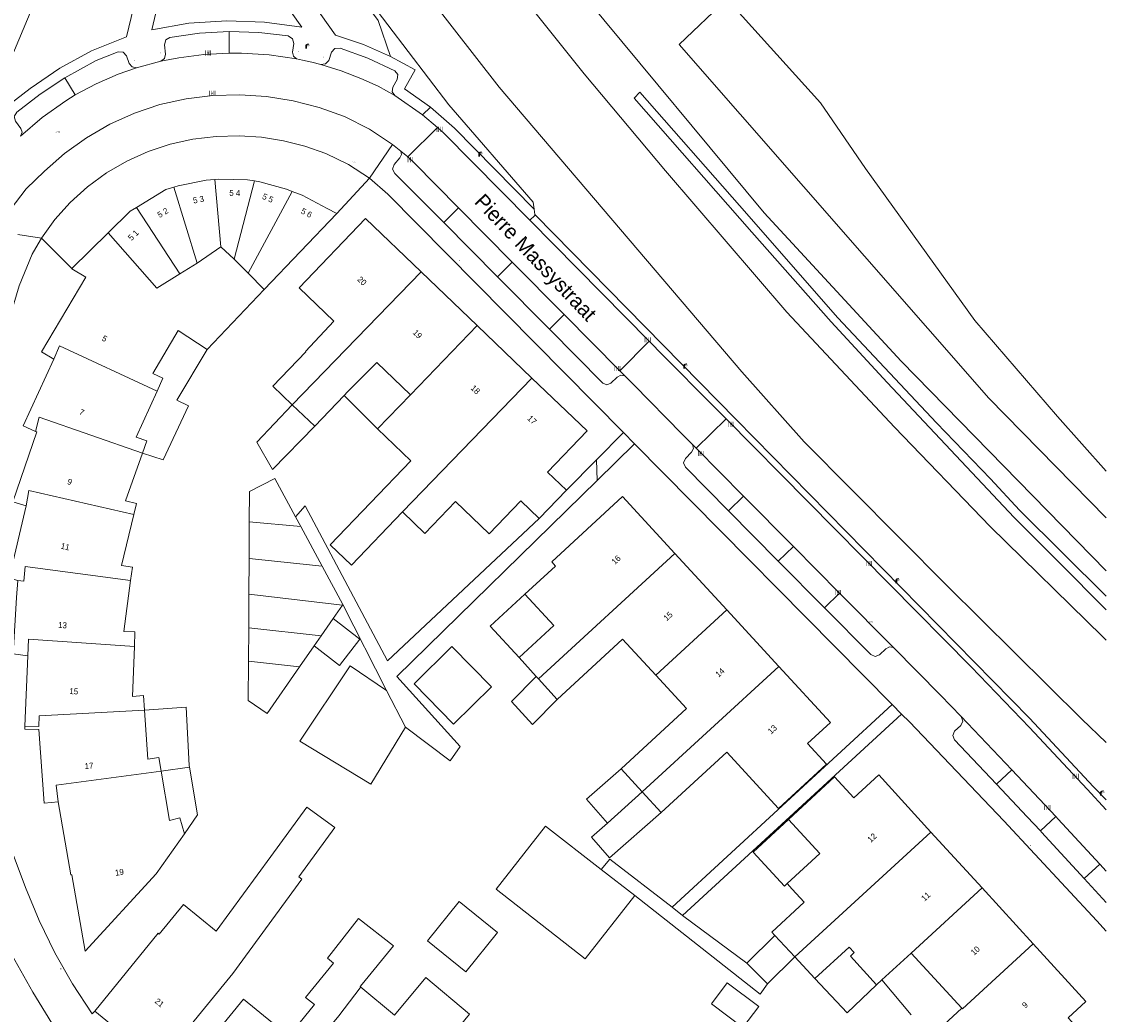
# Model space of a CAD drawing. Header units: metres. Extents: x 197457 to 198138, y 353986 to 354984.
# Tile 203 of 217: x 198046 to 198138, y 354635 to 354718. Entities that reach past the tile are written whole.
import ezdxf
from ezdxf.enums import TextEntityAlignment as Align

# ---------------------------------------------------------------- set-up
doc = ezdxf.new("R2010")
doc.units = ezdxf.units.M
doc.header["$MEASUREMENT"] = 0
for name, color, linetype, lineweight, true_color in [('afsluitpaal', 7, 'Continuous', 0, 0xde7233), ('benzine-   olieput', 7, 'Continuous', 0, 0x104b6e), ('elektrakast', 7, 'Continuous', 0, 0x104b6e), ('kolk', 7, 'Continuous', 0, 0x104b6e), ('lichtmast', 7, 'Continuous', 0, 0x104b6e)]:
    doc.layers.add(name, color=color, linetype=linetype, lineweight=lineweight, true_color=true_color)
for name, color, linetype, lineweight in [('bijgebouw', 1, 'Continuous', 13), ('dakrand bijgebouw', 1, 'Continuous', 13), ('grens individueel parkeervak', 7, 'Continuous', 0), ('Grens maaiveld', 253, 'Continuous', 0), ('grens WOZ object', 7, 'Continuous', 0), ('hoofdgebouw', 1, 'Continuous', 0), ('Hoogtepunt', 7, 'Continuous', 0), ('huisnummerreeks BGT', 7, 'Continuous', 0), ('kant verharding', 7, 'Continuous', 0), ('kruinlijn', 1, 'Continuous', 0), ('muur breder dan 30cm', 30, 'Continuous', 0), ('openbare ruimte label tekst', 7, 'Continuous', 0), ('taludlijn', 1, 'Continuous', 0), ('taludlijn geen IMGeo', 1, 'Continuous', 0), ('tussenmuur', 1, 'Continuous', 13), ('tussenmuur bijgebouw (GBKN Zuid)', 1, 'Continuous', 13), ('vlakafsluiter', 1, 'Continuous', 0)]:
    doc.layers.add(name, color=color, linetype=linetype, lineweight=lineweight)
doc.styles.add('Style-WORKING', font='WORKING.shx')

# ---------------------------------------------------------------- blocks, each defined once
blk = doc.blocks.new('kolk')
at = {"layer": 'kolk', "linetype": 'Continuous', "lineweight": 0, "true_color": 0xbd2877}
for points in [[(-0.49, -0.43), (-0.49, 0), (-0.49, 0.42), (-0.4, 0.42), (-0.4, 0), (-0.4, -0.43)], [(-0.19, -0.43), (-0.19, 0), (-0.19, 0.42), (-0.11, 0.42), (-0.11, 0), (-0.11, -0.43)], [(0.11, -0.43), (0.11, 0), (0.11, 0.42), (0.19, 0.42), (0.19, 0), (0.19, -0.43)], [(0.4, -0.43), (0.4, 0), (0.4, 0.42), (0.49, 0.42), (0.49, 0), (0.49, -0.43)]]:
    blk.add_hatch(color=232, dxfattribs=at).paths.add_polyline_path(points)
at = {"layer": 'kolk', "linetype": 'Continuous', "lineweight": 0, "true_color": 0x681648}
blk.add_hatch(color=219, dxfattribs=at).paths.add_polyline_path([(0.1, 0, 1), (-0.1, 0, 1)])
blk = doc.blocks.new('benzineolieput')
at = {"layer": 'benzine-   olieput', "linetype": 'Continuous', "lineweight": 0, "true_color": 0xbd2877}
h = blk.add_hatch(color=232, dxfattribs=at)
edge = h.paths.add_edge_path()
edge.add_spline(control_points=[(0.44, 0), (0.44, 0.04), (0.43, 0.09), (0.36, 0.2), (0.28, 0.26), (0.09, 0.32), (-0.02, 0.33), (-0.22, 0.29), (-0.31, 0.24), (-0.42, 0.12), (-0.44, 0.06), (-0.44, -0.06), (-0.42, -0.12), (-0.33, -0.22), (-0.28, -0.26), (-0.1, -0.33), (0.04, -0.33), (0.27, -0.27), (0.37, -0.2), (0.43, -0.08), (0.44, -0.04), (0.44, 0)], knot_values=[0, 0, 0, 0, 0.060484, 0.060484, 0.178041, 0.178041, 0.295599, 0.295599, 0.413157, 0.413157, 0.498623, 0.498623, 0.584089, 0.584089, 0.669555, 0.669555, 0.808438, 0.808438, 0.94732, 0.94732, 1, 1, 1, 1], degree=3, periodic=0)
edge = h.paths.add_edge_path(flags=16)
edge.add_ellipse((0, 0), major_axis=(0.392, 0), ratio=0.689655, start_angle=0, end_angle=360)
h = blk.add_hatch(color=232, dxfattribs=at)
h.paths.add_polyline_path([(-0.05, -0.09, -0.572477), (-0.05, 0.09, 0.381612), (-0.15, 0.17), (-0.25, 0.17), (-0.25, -0.18), (-0.15, -0.18, 0.381612)])
h.paths.add_polyline_path([(-0.15, -0.12), (-0.2, -0.12), (-0.2, -0.02), (-0.15, -0.02, -1)], flags=16)
h.paths.add_polyline_path([(-0.15, 0.02), (-0.2, 0.02), (-0.2, 0.12), (-0.15, 0.12, -1)], flags=16)
at = {"layer": 'benzine-   olieput', "linetype": 'Continuous', "lineweight": 0, "true_color": 0x681648}
blk.add_hatch(color=219, dxfattribs=at).paths.add_polyline_path([(0.1, 0, 1), (-0.1, 0, 1)])
at = {"layer": 'benzine-   olieput', "linetype": 'Continuous', "lineweight": 0, "true_color": 0xbd2877}
h = blk.add_hatch(color=232, dxfattribs=at)
h.paths.add_polyline_path([(0.27, -0.08), (0.27, 0.07, 1), (0.07, 0.07), (0.07, 0.07, -0.377964), (0.07, -0.07), (0.07, -0.08, 1)])
h.paths.add_polyline_path([(0.12, -0.08), (0.12, 0.07, -1), (0.23, 0.07), (0.23, -0.08, -1)], flags=16)
blk = doc.blocks.new('lichtmast')
at = {"layer": 'lichtmast', "linetype": 'Continuous', "lineweight": 0, "true_color": 0xbd2877}
for points in [[(0.15, 0.42, -0.344151), (0.3, 0.61), (0.43, 0.64, 0.960861), (0.4, 0.79), (0.1, 0.74, 0.366629), (-0.15, 0.45), (-0.15, -0.1), (0, -0.1, -0.414214), (-0.1, 0, -1), (0.1, 0, -0.414214), (0, -0.1), (0.15, -0.1)], [(0.35, 0.55, 1), (0.3, 0.56), (0.23, 0.32, 1), (0.28, 0.31)], [(0.42, 0.58, 1), (0.38, 0.57), (0.44, 0.33, 1), (0.48, 0.34)], [(0.49, 0.61, 1), (0.45, 0.58), (0.63, 0.4, 1), (0.66, 0.43)]]:
    blk.add_hatch(color=232, dxfattribs=at).paths.add_polyline_path(points)
at = {"layer": 'lichtmast', "linetype": 'Continuous', "lineweight": 0, "true_color": 0x681648}
blk.add_hatch(color=219, dxfattribs=at).paths.add_polyline_path([(-0.1, 0, 1), (0.1, 0, 1)])
blk = doc.blocks.new('afsluitpaal')
at = {"layer": 'afsluitpaal', "linetype": 'Continuous', "lineweight": 0, "true_color": 0xbd2877}
blk.add_hatch(color=232, dxfattribs=at).paths.add_polyline_path([(0.15, 0.65, 1), (-0.15, 0.65), (-0.15, 0.05), (-0.3, 0.05), (-0.3, -0.1), (0, -0.1, -0.414214), (-0.1, 0, -1), (0.1, 0, -0.414214), (0, -0.1), (0.3, -0.1), (0.3, 0.05), (0.15, 0.05)])
at = {"layer": 'afsluitpaal', "linetype": 'Continuous', "lineweight": 0, "true_color": 0x681648}
blk.add_hatch(color=219, dxfattribs=at).paths.add_polyline_path([(0.1, 0, 1), (-0.1, 0, 1)])
blk = doc.blocks.new('kast_1')
at = {"layer": 'elektrakast', "linetype": 'Continuous', "lineweight": 0, "true_color": 0xbd2877}
h = blk.add_hatch(color=232, dxfattribs=at)
edge = h.paths.add_edge_path()
edge.add_arc((0, 0), 0.1, 0, 360)
edge.add_line((0, -0.1), (0.34, -0.1))
edge.add_line((0.34, -0.1), (0.34, 0.47))
edge.add_line((0.34, 0.47), (-0.34, 0.47))
edge.add_line((-0.34, 0.47), (-0.34, -0.1))
edge.add_line((-0.34, -0.1), (0, -0.1))
edge = h.paths.add_edge_path(flags=16)
edge.add_arc((-0.2, 0.31), 0.0607, 0, 360)
at = {"layer": 'elektrakast', "linetype": 'Continuous', "lineweight": 0, "true_color": 0x681648}
blk.add_hatch(color=219, dxfattribs=at).paths.add_polyline_path([(-0.1, 0, 1), (0.1, 0, 1)])
at = {"layer": 'elektrakast', "color": 232, "linetype": 'Continuous', "lineweight": 0, "true_color": 0xbd2877, "extrusion": (0, 0, -1)}
blk.add_solid([(-0.34, 0.65), (0.34, 0.65), (-0.34, 0.55), (0.34, 0.55)], dxfattribs=at)

msp = doc.modelspace()

# ---------------------------------------------------------------- linework, layer by layer
at = {"layer": 'bijgebouw', "linetype": 'Continuous', "lineweight": 13}
for p, q in [((198066.773, 354695.793), (198072.896, 354702.209)), ((198069.841, 354675.806), (198069.4, 354676.623)), ((198065.499, 354676.196), (198065.484, 354673.103)), ((198071.654, 354672.451), (198069.841, 354675.806)), ((198065.484, 354673.103), (198065.469, 354670.094)), ((198073.4, 354669.218), (198071.654, 354672.451)), ((198065.469, 354670.094), (198065.455, 354667.254)), ((198072.59, 354668.059), (198073.365, 354669.167)), ((198073.365, 354669.167), (198073.4, 354669.218)), ((198065.455, 354667.254), (198065.441, 354664.455)), ((198069.748, 354663.983), (198070.978, 354665.745)), ((198074.009, 354664.07), (198069.776, 354657.717)), ((198078.666, 354658.884), (198077.073, 354661.974)), ((198098.02, 354644.674), (198095.167, 354646.888))]:
    msp.add_line(p, q, dxfattribs=at)
at = {"layer": 'bijgebouw', "linetype": 'Continuous', "lineweight": 13, "flags": 128}
for points in [[(198062.597, 354705.069), (198061.856, 354705.009), (198059.499, 354704.546), (198059.137, 354704.435)], [(198065.956, 354704.949), (198065.348, 354705.058), (198062.945, 354705.097), (198062.597, 354705.069)], [(198069.123, 354704.074), (198068.643, 354704.258), (198066.407, 354704.868), (198065.956, 354704.949)], [(198059.137, 354704.435), (198058.472, 354704.232), (198055.985, 354702.726)], [(198072.896, 354702.209), (198072.074, 354702.628), (198069.969, 354703.751), (198069.123, 354704.074)], [(198055.985, 354702.726), (198055.469, 354702.414), (198053.604, 354700.573)], [(198069.4, 354676.623), (198067.646, 354679.869), (198065.512, 354678.747), (198065.499, 354676.196)], [(198079.396, 354662.547), (198082.581, 354665.679), (198085.92, 354662.283), (198082.735, 354659.151), (198079.396, 354662.547)], [(198065.441, 354664.455), (198065.424, 354661.141), (198067.005, 354660.051), (198069.748, 354663.983)], [(198069.776, 354657.717), (198075.762, 354654.09), (198078.666, 354658.884)], [(198095.167, 354646.888), (198090.475, 354650.527), (198086.317, 354645.209), (198093.823, 354639.339), (198098.02, 354644.674)]]:
    msp.add_lwpolyline(points, dxfattribs=at)
at = {"layer": 'dakrand bijgebouw', "linetype": 'Continuous', "lineweight": 13}
msp.add_line((198077.073, 354661.974), (198074.009, 354664.07), dxfattribs=at)
at = {"layer": 'grens individueel parkeervak', "linetype": 'Continuous', "lineweight": 0}
for p, q in [((198063.799, 354717.544), (198063.821, 354715.728)), ((198050.834, 354712.203), (198049.965, 354713.66)), ((198078.871, 354706.973), (198078.296, 354707.47)), ((198083.156, 354702.679), (198081.9, 354701.438)), ((198087.683, 354698.1), (198083.156, 354702.679)), ((198081.9, 354701.438), (198086.432, 354696.863)), ((198087.683, 354698.1), (198086.432, 354696.863)), ((198092.053, 354693.68), (198087.683, 354698.1)), ((198086.432, 354696.863), (198090.806, 354692.447)), ((198092.053, 354693.68), (198090.806, 354692.447)), ((198096.742, 354688.937), (198092.053, 354693.68)), ((198097.17, 354688.503), (198096.742, 354688.937)), ((198103.189, 354682.415), (198102.872, 354682.735)), ((198107.186, 354678.372), (198103.189, 354682.415)), ((198107.186, 354678.372), (198105.918, 354677.119)), ((198111.377, 354674.133), (198107.186, 354678.372)), ((198110.11, 354672.881), (198105.918, 354677.119)), ((198111.377, 354674.133), (198110.11, 354672.881)), ((198115.276, 354670.189), (198111.377, 354674.133)), ((198114.01, 354668.937), (198110.11, 354672.881)), ((198115.276, 354670.189), (198114.01, 354668.937)), ((198119.817, 354665.596), (198115.276, 354670.189)), ((198125.539, 354659.78), (198129.794, 354655.28)), ((198129.794, 354655.28), (198128.508, 354654.064)), ((198129.794, 354655.28), (198133.516, 354651.343)), ((198133.516, 354651.343), (198132.206, 354650.136)), ((198137.223, 354647.324), (198135.909, 354646.113))]:
    msp.add_line(p, q, dxfattribs=at)
at = {"layer": 'grens individueel parkeervak', "linetype": 'Continuous', "lineweight": 0, "flags": 128}
for points in [[(198058.035, 354715.046), (198058.355, 354715.273), (198058.444, 354715.655), (198058.355, 354716.438), (198058.464, 354716.841), (198058.817, 354717.062), (198061.298, 354717.408), (198063.799, 354717.544)], [(198063.799, 354717.544), (198066.299, 354717.468), (198068.784, 354717.182), (198069.145, 354716.95), (198069.25, 354716.534), (198069.156, 354715.811), (198069.223, 354715.471), (198069.481, 354715.239)], [(198049.965, 354713.66), (198052.598, 354715.109), (198054.46, 354715.838), (198054.874, 354715.817), (198055.153, 354715.51), (198055.384, 354714.867), (198055.622, 354714.574), (198055.991, 354714.492)], [(198063.821, 354715.728), (198061.684, 354715.614), (198059.561, 354715.344), (198058.796, 354715.206), (198058.035, 354715.046)], [(198069.481, 354715.239), (198067.178, 354715.581), (198064.854, 354715.726), (198063.821, 354715.728)], [(198077.77, 354712.16), (198077.557, 354712.473), (198077.611, 354712.847), (198077.985, 354713.51), (198078.031, 354713.924), (198077.764, 354714.245), (198075.502, 354715.297), (198073.16, 354716.155), (198072.731, 354716.129), (198072.445, 354715.807), (198072.206, 354715.12), (198071.944, 354714.815), (198071.545, 354714.769)], [(198071.545, 354714.769), (198073.25, 354714.24), (198074.918, 354713.603), (198076.37, 354712.932), (198077.77, 354712.16)], [(198050.834, 354712.203), (198052.601, 354713.15), (198054.44, 354713.949), (198055.991, 354714.492)], [(198046.22, 354708.726), (198046.344, 354709.052), (198046.239, 354709.384), (198045.79, 354709.987), (198045.687, 354710.392), (198045.901, 354710.752), (198047.879, 354712.281), (198049.965, 354713.66)], [(198046.22, 354708.726), (198048.054, 354710.303), (198050.025, 354711.705), (198050.834, 354712.203)], [(198078.296, 354707.47), (198078.334, 354707.173), (198078.208, 354706.901), (198077.715, 354706.337), (198077.583, 354705.943), (198077.768, 354705.57), (198078.927, 354704.434), (198080.071, 354703.284), (198081.9, 354701.438)], [(198083.156, 354702.679), (198079.396, 354706.482), (198078.871, 354706.973)], [(198090.806, 354692.447), (198095.311, 354687.9), (198095.656, 354687.755), (198096.002, 354687.897), (198096.525, 354688.415), (198096.833, 354688.567), (198097.17, 354688.503)], [(198105.918, 354677.119), (198102.271, 354680.807), (198102.119, 354681.177), (198102.271, 354681.547), (198102.801, 354682.081), (198102.951, 354682.396), (198102.872, 354682.735)], [(198119.817, 354665.596), (198119.475, 354665.655), (198119.163, 354665.501), (198118.65, 354664.996), (198118.275, 354664.844), (198117.902, 354665.001), (198114.01, 354668.937)], [(198128.508, 354654.064), (198124.959, 354657.806), (198124.816, 354658.174), (198124.973, 354658.536), (198125.486, 354659.034), (198125.655, 354659.397), (198125.539, 354659.78)], [(198132.206, 354650.136), (198131.101, 354651.329), (198128.508, 354654.064)], [(198133.516, 354651.343), (198133.719, 354651.128), (198137.223, 354647.324)], [(198135.909, 354646.113), (198132.301, 354650.034), (198132.206, 354650.136)], [(198137.223, 354647.324), (198137.766, 354646.735)], [(198137.766, 354644.096), (198135.909, 354646.113)]]:
    msp.add_lwpolyline(points, dxfattribs=at)
at = {"layer": 'Grens maaiveld', "linetype": 'Continuous', "lineweight": 0}
for p, q in [((198086.56, 354712.865), (198072.804, 354730.605)), ((198082.32, 354711.373), (198074.815, 354721.259)), ((198105.763, 354720.308), (198113.678, 354711.539)), ((198107.04, 354688.859), (198086.56, 354712.865)), ((198089.444, 354703.164), (198082.32, 354711.373)), ((198113.678, 354711.539), (198117.459, 354706.011)), ((198081.383, 354709.469), (198078.871, 354706.973)), ((198117.459, 354706.011), (198126.685, 354693.173)), ((198089.523, 354702.571), (198089.444, 354703.164)), ((198089.582, 354702.126), (198089.523, 354702.571)), ((198089.629, 354702.078), (198089.582, 354702.126)), ((198106.561, 354684.832), (198089.629, 354702.078)), ((198126.685, 354693.173), (198133.638, 354685.089)), ((198096.742, 354688.937), (198099.231, 354691.435)), ((198112.294, 354682.949), (198107.04, 354688.859)), ((198105.7, 354684.887), (198103.189, 354682.415)), ((198131.298, 354659.637), (198106.561, 354684.832)), ((198133.638, 354685.089), (198137.766, 354680.489)), ((198124.356, 354670.803), (198112.294, 354682.949)), ((198135.706, 354659.555), (198124.356, 354670.803)), ((198136.68, 354653.859), (198131.298, 354659.637)), ((198137.766, 354657.588), (198135.706, 354659.555)), ((198137.766, 354652.764), (198136.68, 354653.859))]:
    msp.add_line(p, q, dxfattribs=at)
at = {"layer": 'Grens maaiveld', "linetype": 'Continuous', "lineweight": 0, "flags": 128}
for points in [[(198137.766, 354666.228), (198137.444, 354666.532), (198127.985, 354675.802), (198119.911, 354684.185), (198110.827, 354693.895), (198100.594, 354705.814), (198093.75, 354713.995), (198086.219, 354723.426), (198079.417, 354732.468), (198072.883, 354741.411)], [(198137.766, 354676.541), (198127.869, 354686.643), (198101.748, 354716.468), (198105.763, 354720.308)]]:
    msp.add_lwpolyline(points, dxfattribs=at)
at = {"layer": 'grens WOZ object', "linetype": 'Continuous', "lineweight": 0}
for p, q in [((198061.955, 354690.745), (198059.391, 354686.453)), ((198073.797, 354687.155), (198076.254, 354689.65)), ((198076.254, 354689.65), (198079.092, 354686.926)), ((198073.505, 354686.851), (198073.797, 354687.155)), ((198076.311, 354684.039), (198073.505, 354686.851)), ((198079.092, 354686.926), (198076.311, 354684.039)), ((198069.126, 354686.079), (198071.021, 354684.261)), ((198071.572, 354666.597), (198072.59, 354668.059)), ((198070.978, 354665.745), (198071.572, 354666.597)), ((198089.698, 354663.159), (198089.888, 354662.951)), ((198091.458, 354661.23), (198089.888, 354662.951)), ((198058.078, 354655.176), (198060.452, 354655.5)), ((198096.849, 354655.36), (198098.638, 354653.419)), ((198095.721, 354650.783), (198098.638, 354653.419)), ((198100.237, 354651.683), (198098.638, 354653.419)), ((198110.967, 354651.106), (198113.603, 354648.232)), ((198113.603, 354648.232), (198110.857, 354645.69)), ((198080.522, 354640.859), (198083.208, 354644.191)), ((198083.208, 354644.191), (198086.447, 354641.581)), ((198086.447, 354641.581), (198083.761, 354638.248)), ((198083.761, 354638.248), (198080.522, 354640.859)), ((198107.468, 354638.993), (198109.831, 354641.308)), ((198111.499, 354639.506), (198109.831, 354641.308)), ((198121.308, 354639.834), (198118.848, 354637.577)), ((198121.308, 354639.834), (198125.583, 354635.174)), ((198109.186, 354637.24), (198107.468, 354638.993)), ((198111.499, 354639.506), (198109.186, 354637.24)), ((198121.299, 354634.632), (198118.848, 354637.577)), ((198074.906, 354636.969), (198077.751, 354634.585)), ((198122.992, 354632.791), (198125.583, 354635.174))]:
    msp.add_line(p, q, dxfattribs=at)
at = {"layer": 'grens WOZ object', "linetype": 'Continuous', "lineweight": 0, "flags": 128}
for points in [[(198061.955, 354690.745), (198059.516, 354692.351), (198057.371, 354688.705), (198058.225, 354688.313), (198057.731, 354687.222)], [(198057.731, 354687.222), (198055.969, 354683.332), (198056.857, 354683.024), (198056.491, 354681.983)], [(198056.491, 354681.983), (198058.252, 354681.426), (198060.371, 354685.998), (198059.391, 354686.453)], [(198071.021, 354684.261), (198067.465, 354680.629), (198066.132, 354682.93), (198069.126, 354686.079)], [(198088.749, 354670.101), (198085.818, 354667.394), (198088.248, 354664.75)], [(198088.749, 354670.101), (198091.185, 354667.451), (198088.248, 354664.75)], [(198072.59, 354668.059), (198074.835, 354666.314), (198073.107, 354664.09), (198070.978, 354665.745)], [(198091.458, 354661.23), (198089.391, 354659.1), (198087.614, 354661.043), (198089.698, 354663.159)], [(198056.675, 354660.308), (198060.175, 354660.574), (198060.424, 354655.657), (198060.452, 354655.5)], [(198056.675, 354660.308), (198056.946, 354656.183), (198057.883, 354656.339), (198058.078, 354655.176)], [(198060.452, 354655.5), (198061.152, 354651.497), (198060.038, 354649.875)], [(198095.721, 354650.783), (198093.932, 354652.824), (198096.849, 354655.36)], [(198060.038, 354649.875), (198059.657, 354651.245), (198058.778, 354651.008), (198058.078, 354655.176)], [(198100.237, 354651.683), (198095.878, 354647.865), (198094.363, 354649.594), (198095.721, 354650.783)], [(198110.967, 354651.106), (198107.988, 354648.348), (198110.637, 354645.486), (198110.857, 354645.69)], [(198118.399, 354637.165), (198116.19, 354639.572), (198116.513, 354639.869), (198116.08, 354640.341), (198113.185, 354637.684)], [(198104.463, 354635.547), (198105.803, 354637.327), (198108.464, 354635.323), (198107.124, 354633.543), (198104.463, 354635.547)], [(198113.185, 354637.684), (198115.918, 354634.784), (198118.399, 354637.165)], [(198065.446, 354625.326), (198073.054, 354634.526), (198074.85, 354636.903), (198074.906, 354636.969)]]:
    msp.add_lwpolyline(points, dxfattribs=at)
at = {"layer": 'hoofdgebouw', "linetype": 'Continuous', "lineweight": 0}
for p, q in [((198053.604, 354700.573), (198050.556, 354697.564)), ((198084.711, 354692.761), (198079.989, 354697.285)), ((198066.773, 354695.793), (198061.955, 354690.745)), ((198089.339, 354688.328), (198084.711, 354692.761)), ((198071.021, 354684.261), (198073.505, 354686.851)), ((198076.311, 354684.039), (198079.119, 354681.335)), ((198090.657, 354680.377), (198092.238, 354678.863)), ((198092.238, 354678.863), (198089.956, 354676.479)), ((198105.764, 354668.768), (198101.381, 354673.528)), ((198110.146, 354664.009), (198105.764, 354668.768)), ((198096.981, 354666.319), (198091.458, 354661.23)), ((198096.981, 354666.319), (198099.793, 354663.274)), ((198046.83, 354664.9), (198046.582, 354658.958)), ((198088.248, 354664.75), (198089.698, 354663.159)), ((198105.765, 354656.777), (198100.237, 354651.683)), ((198127.296, 354645.328), (198122.984, 354650.043)), ((198062.701, 354641.67), (198067.316, 354647.984)), ((198110.857, 354645.69), (198111.285, 354645.227)), ((198131.608, 354640.613), (198127.296, 354645.328)), ((198109.831, 354641.308), (198109.566, 354641.594)), ((198113.185, 354637.684), (198111.499, 354639.506)), ((198118.848, 354637.577), (198118.399, 354637.165))]:
    msp.add_line(p, q, dxfattribs=at)
at = {"layer": 'hoofdgebouw', "linetype": 'Continuous', "lineweight": 0, "flags": 128}
for points in [[(198079.989, 354697.285), (198075.298, 354701.779), (198069.716, 354695.927), (198072.636, 354693.124)], [(198050.556, 354697.564), (198050.544, 354697.553), (198051.728, 354696.842), (198047.998, 354690.542), (198049.039, 354689.931)], [(198072.636, 354693.124), (198070.245, 354690.563), (198070.262, 354690.547)], [(198070.262, 354690.547), (198067.485, 354687.654), (198069.126, 354686.079)], [(198049.039, 354689.931), (198046.448, 354684.297), (198047.485, 354683.834)], [(198089.339, 354688.328), (198093.997, 354683.866), (198090.657, 354680.377)], [(198047.485, 354683.834), (198047.582, 354683.791), (198045.562, 354677.886), (198046.69, 354677.549)], [(198056.491, 354681.983), (198055.078, 354677.966), (198055.991, 354677.743), (198055.769, 354676.825)], [(198078.426, 354677.039), (198074.114, 354672.549), (198072.331, 354674.262), (198079.119, 354681.335)], [(198101.381, 354673.528), (198096.961, 354678.327), (198091.001, 354672.837), (198091.333, 354672.476), (198088.749, 354670.101)], [(198046.69, 354677.549), (198045.253, 354671.44), (198046.002, 354671.253)], [(198089.956, 354676.479), (198088.403, 354677.966), (198085.734, 354675.178), (198082.881, 354677.91), (198080.315, 354675.23), (198078.426, 354677.039)], [(198055.769, 354676.825), (198054.723, 354672.507), (198055.654, 354672.376), (198055.501, 354671.254)], [(198046.002, 354671.253), (198045.887, 354669.812), (198045.61, 354665.082), (198046.83, 354664.9)], [(198055.501, 354671.254), (198054.915, 354666.939), (198055.865, 354666.93), (198055.815, 354665.69)], [(198055.815, 354665.69), (198055.647, 354661.473), (198056.594, 354661.542), (198056.675, 354660.308)], [(198105.765, 354656.777), (198110.124, 354652.036), (198114.183, 354655.776), (198112.584, 354657.511), (198114.506, 354659.275), (198110.146, 354664.009)], [(198099.793, 354663.274), (198102.382, 354660.458), (198096.849, 354655.36)], [(198046.582, 354658.958), (198046.571, 354658.704), (198047.752, 354658.69), (198048.212, 354652.475), (198049.379, 354652.588)], [(198122.984, 354650.043), (198118.585, 354654.852), (198116.478, 354652.926), (198114.842, 354654.693), (198110.967, 354651.106)], [(198049.379, 354652.588), (198049.394, 354652.589), (198050.453, 354646.418), (198050.529, 354646.436), (198051.667, 354640.004), (198057.642, 354646.502), (198060.038, 354649.875)], [(198067.316, 354647.984), (198070.353, 354652.14), (198072.707, 354650.419), (198069.67, 354646.264)], [(198069.67, 354646.264), (198069.932, 354646.073), (198064.118, 354638.109), (198058.208, 354630.871)], [(198111.285, 354645.227), (198112.303, 354644.127), (198109.566, 354641.594)], [(198057.902, 354641.427), (198059.948, 354643.927), (198062.701, 354641.67)], [(198072.613, 354638.988), (198072.091, 354639.4), (198074.724, 354642.737), (198077.651, 354640.444), (198075.028, 354637.206)], [(198052.476, 354634.937), (198057.815, 354641.499), (198057.902, 354641.427)], [(198136.089, 354632.692), (198134.537, 354634.364), (198136.052, 354635.754), (198131.608, 354640.613)], [(198072.613, 354638.988), (198070.251, 354636.088), (198070.996, 354635.482), (198068.836, 354632.83), (198065.006, 354635.949), (198059.755, 354629.501)], [(198071.752, 354619.766), (198084.08, 354634.669), (198080.377, 354637.76), (198077.751, 354634.585)], [(198075.028, 354637.206), (198074.865, 354637.004), (198074.906, 354636.969)], [(198058.125, 354630.768), (198057.908, 354630.503), (198052.476, 354634.937)]]:
    msp.add_lwpolyline(points, dxfattribs=at)
at = {"layer": 'kant verharding', "linetype": 'Continuous', "lineweight": 0}
for p, q in [((198055.991, 354714.492), (198058.035, 354715.046)), ((198080.119, 354710.541), (198077.77, 354712.16)), ((198082.801, 354709.401), (198080.785, 354711.176)), ((198081.383, 354709.469), (198080.119, 354710.541)), ((198089.523, 354702.571), (198082.801, 354709.401)), ((198078.296, 354707.47), (198077.593, 354708.027)), ((198072.896, 354702.209), (198075.65, 354705.179)), ((198046.703, 354704.274), (198045.345, 354702.506)), ((198089.575, 354702.026), (198089.16, 354701.631)), ((198099.231, 354691.435), (198089.16, 354701.631)), ((198050.556, 354697.564), (198047.997, 354700.127)), ((198100.415, 354690.237), (198099.231, 354691.435)), ((198104.521, 354686.081), (198100.415, 354690.237)), ((198097.916, 354687.748), (198097.17, 354688.503)), ((198102.016, 354683.602), (198097.916, 354687.748)), ((198105.7, 354684.887), (198104.521, 354686.081)), ((198097.052, 354683.739), (198094.788, 354681.427)), ((198097.052, 354683.739), (198097.988, 354682.792)), ((198094.844, 354679.698), (198097.988, 354682.792)), ((198097.988, 354682.792), (198119.716, 354660.785)), ((198102.872, 354682.735), (198102.016, 354683.602)), ((198094.788, 354681.427), (198092.238, 354678.863)), ((198077.073, 354661.974), (198073.4, 354669.218)), ((198101.167, 354643.693), (198119.716, 354660.785)), ((198119.716, 354660.785), (198120.511, 354659.979)), ((198120.511, 354659.979), (198102.024, 354643.012)), ((198107.468, 354638.993), (198102.024, 354643.012))]:
    msp.add_line(p, q, dxfattribs=at)
at = {"layer": 'kant verharding', "linetype": 'Continuous', "lineweight": 0, "flags": 128}
for points in [[(198056.104, 354737.896), (198059.548, 354735.931), (198072.775, 354717.254), (198075.132, 354716.445), (198077.412, 354715.44)], [(198045.255, 354709.189), (198044.161, 354710.561), (198047.039, 354712.762), (198049.536, 354714.471), (198052.191, 354715.922), (198055.16, 354717.111), (198056.171, 354721.32), (198056.879, 354725.602), (198057.279, 354729.924), (198057.368, 354734.252), (198054.87, 354735.685)], [(198057.29, 354717.709), (198060.421, 354718.246), (198063.608, 354718.461), (198066.8, 354718.348), (198069.947, 354717.911), (198059.34, 354732.862), (198059.184, 354729.037), (198058.789, 354725.221), (198058.156, 354721.438), (198057.29, 354717.709)], [(198071.545, 354714.769), (198070.768, 354714.964), (198069.986, 354715.137), (198069.481, 354715.239)], [(198080.785, 354711.176), (198078.591, 354712.725), (198079.495, 354714.31), (198077.412, 354715.44)], [(198077.593, 354708.027), (198075.631, 354709.325), (198073.524, 354710.373), (198071.396, 354711.15), (198069.204, 354711.721), (198066.967, 354712.081), (198064.706, 354712.227), (198062.437, 354712.159), (198060.185, 354711.881), (198057.969, 354711.385), (198055.816, 354710.666), (198053.744, 354709.734), (198051.776, 354708.6), (198049.93, 354707.277), (198048.225, 354705.776), (198046.703, 354704.274)], [(198089.16, 354701.631), (198081.897, 354708.983), (198081.383, 354709.469)], [(198047.997, 354700.127), (198049.114, 354701.701), (198050.413, 354703.129), (198051.876, 354704.458), (198053.468, 354705.629), (198055.172, 354706.628), (198056.971, 354707.446), (198058.833, 354708.065), (198060.752, 354708.478), (198062.7, 354708.701), (198064.661, 354708.753), (198066.531, 354708.634), (198068.381, 354708.34), (198070.196, 354707.878), (198071.963, 354707.256), (198073.876, 354706.34), (198075.65, 354705.179)], [(198097.052, 354683.739), (198077.2, 354703.846), (198075.65, 354705.179)], [(198047.212, 354698.765), (198047.505, 354699.297), (198047.997, 354700.127)], [(198052.476, 354634.937), (198052.265, 354634.703), (198050.608, 354637.228), (198049.112, 354639.859), (198047.786, 354642.579), (198046.637, 354645.372), (198045.607, 354648.158), (198044.692, 354650.794), (198043.894, 354653.471), (198043.215, 354656.181), (198042.657, 354658.915), (198042.106, 354663.212), (198041.791, 354667.54), (198041.715, 354671.878), (198041.876, 354676.208), (198042.479, 354680.541), (198043.25, 354684.851), (198044.188, 354689.127), (198045.289, 354693.361), (198046.105, 354696.115), (198047.212, 354698.765)], [(198105.7, 354684.887), (198126.36, 354663.973), (198131.294, 354658.855), (198136.15, 354653.662), (198137.766, 354651.908)], [(198094.844, 354679.698), (198077.953, 354663.164), (198083.273, 354657.266), (198082.451, 354656.047), (198078.666, 354658.884)], [(198069.4, 354676.623), (198070.219, 354677.553), (198077.166, 354664.474), (198089.956, 354676.479)], [(198119.817, 354665.596), (198123.774, 354661.593), (198125.539, 354659.78)], [(198137.766, 354641.67), (198136.977, 354642.538), (198129.133, 354650.993), (198121.158, 354659.324), (198120.511, 354659.979)], [(198101.167, 354643.693), (198095.913, 354647.761), (198095.167, 354646.888)], [(198098.02, 354644.674), (198108.593, 354636.356), (198109.186, 354637.24)], [(198044.341, 354641.956), (198045.739, 354639.224), (198047.243, 354636.547), (198048.85, 354633.93), (198050.555, 354631.379)]]:
    msp.add_lwpolyline(points, dxfattribs=at)
at = {"layer": 'kruinlijn', "linetype": 'Continuous', "lineweight": 0}
for p, q in [((198084.035, 354732.235), (198108.908, 354702.269)), ((198108.908, 354702.269), (198120.479, 354689.759)), ((198120.479, 354689.759), (198137.766, 354672.058))]:
    msp.add_line(p, q, dxfattribs=at)
at = {"layer": 'kruinlijn', "linetype": 'Continuous', "lineweight": 0, "flags": 128}
msp.add_lwpolyline([(198041.29, 354705.525), (198051.544, 354729.954), (198052.279, 354731.225)], dxfattribs=at)
at = {"layer": 'muur breder dan 30cm', "linetype": 'Continuous', "lineweight": 0}
msp.add_line((198089.575, 354702.026), (198089.629, 354702.078), dxfattribs=at)
at = {"layer": 'taludlijn', "linetype": 'Continuous', "lineweight": 0, "flags": 128}
msp.add_lwpolyline([(198058.843, 354742.348), (198076.375, 354718.497), (198077.412, 354715.44)], dxfattribs=at)
at = {"layer": 'taludlijn geen IMGeo', "linetype": 'Continuous', "lineweight": 0, "flags": 128}
for points in [[(198097.953, 354711.934), (198098.446, 354712.441), (198106.845, 354702.869), (198115.118, 354693.408), (198123.445, 354684.56), (198128, 354679.829), (198130.45, 354677.172), (198137.766, 354669.925)], [(198137.766, 354668.778), (198133.75, 354672.799), (198130.009, 354676.565), (198119.295, 354687.958), (198114.572, 354693.075), (198107.877, 354700.643), (198097.953, 354711.934)]]:
    msp.add_lwpolyline(points, dxfattribs=at)
at = {"layer": 'tussenmuur', "linetype": 'Continuous', "lineweight": 13}
for p, q in [((198061.106, 354698.031), (198063.106, 354699.406)), ((198063.106, 354699.406), (198064.226, 354698.357)), ((198064.226, 354698.357), (198065.41, 354697.165)), ((198059.651, 354697.121), (198061.106, 354698.031)), ((198065.41, 354697.165), (198066.773, 354695.793)), ((198079.989, 354697.285), (198069.126, 354686.079)), ((198084.711, 354692.761), (198079.092, 354686.926)), ((198078.426, 354677.039), (198089.339, 354688.328)), ((198101.381, 354673.528), (198089.888, 354662.951)), ((198105.764, 354668.768), (198099.793, 354663.274)), ((198110.146, 354664.009), (198098.638, 354653.419)), ((198122.984, 354650.043), (198111.499, 354639.506)), ((198127.296, 354645.328), (198121.308, 354639.834))]:
    msp.add_line(p, q, dxfattribs=at)
at = {"layer": 'tussenmuur', "linetype": 'Continuous', "lineweight": 13, "flags": 128}
for points in [[(198053.604, 354700.573), (198057.719, 354695.909), (198059.651, 354697.121)], [(198049.039, 354689.931), (198049.505, 354691.034), (198057.731, 354687.222)], [(198047.485, 354683.834), (198047.775, 354685.021), (198056.491, 354681.983)], [(198046.69, 354677.549), (198046.919, 354678.857), (198055.769, 354676.825)], [(198046.002, 354671.253), (198046.494, 354671.211), (198046.604, 354672.429), (198055.501, 354671.254)], [(198046.83, 354664.9), (198046.89, 354666.3), (198055.815, 354665.69)], [(198046.582, 354658.958), (198047.772, 354658.932), (198047.796, 354659.83), (198056.675, 354660.308)], [(198049.379, 354652.588), (198049.23, 354653.989), (198058.078, 354655.176)], [(198131.608, 354640.613), (198125.627, 354635.126), (198125.583, 354635.174)]]:
    msp.add_lwpolyline(points, dxfattribs=at)
at = {"layer": 'tussenmuur bijgebouw (GBKN Zuid)', "linetype": 'Continuous', "lineweight": 13}
for p, q in [((198062.597, 354705.069), (198063.106, 354699.406)), ((198064.226, 354698.357), (198065.956, 354704.949)), ((198059.137, 354704.435), (198061.106, 354698.031)), ((198065.41, 354697.165), (198069.123, 354704.074)), ((198055.985, 354702.726), (198059.651, 354697.121)), ((198065.499, 354676.196), (198069.841, 354675.806)), ((198065.484, 354673.103), (198071.654, 354672.451)), ((198065.469, 354670.094), (198073.365, 354669.167)), ((198065.455, 354667.254), (198071.572, 354666.597)), ((198065.441, 354664.455), (198069.748, 354663.983))]:
    msp.add_line(p, q, dxfattribs=at)
at = {"layer": 'vlakafsluiter', "linetype": 'Continuous', "lineweight": 0}
for p, q in [((198080.119, 354710.541), (198080.785, 354711.176)), ((198075.65, 354705.179), (198077.593, 354708.027)), ((198047.997, 354700.127), (198045.982, 354700.446)), ((198094.788, 354681.427), (198094.844, 354679.698)), ((198102.024, 354643.012), (198101.167, 354643.693))]:
    msp.add_line(p, q, dxfattribs=at)

# ---------------------------------------------------------------- block references
at = {"layer": 'afsluitpaal', "linetype": 'Continuous', "lineweight": 0, "xscale": 0.1, "yscale": 0.1, "zscale": 0.1}
for p in [(198057.988, 354715.716), (198069.614, 354715.827), (198055.798, 354715.065), (198071.772, 354715.355)]:
    msp.add_blockref('afsluitpaal', p, dxfattribs=at)
at = {"layer": 'benzine-   olieput', "linetype": 'Continuous', "lineweight": 0, "xscale": 0.1, "yscale": 0.1, "zscale": 0.1}
msp.add_blockref('benzineolieput', (198083.219, 354698.23), dxfattribs=at)
at = {"layer": 'elektrakast', "linetype": 'Continuous', "lineweight": 0, "xscale": 0.1, "yscale": 0.1, "zscale": 0.1}
for p in [(198131.368, 354648.872), (198049.614, 354638.475)]:
    msp.add_blockref('kast_1', p, dxfattribs=at)
at = {"layer": 'kolk', "linetype": 'Continuous', "lineweight": 0, "xscale": 0.5, "yscale": 0.5}
for p in [(198062.029, 354715.744), (198062.386, 354712.349), (198081.547, 354709.306), (198079.04, 354706.75), (198099.098, 354691.555), (198096.544, 354689.128), (198106.133, 354684.429), (198103.581, 354681.978), (198117.767, 354672.695), (198115.15, 354670.253), (198135.183, 354654.74), (198132.796, 354652.102)]:
    msp.add_blockref('kolk', p, dxfattribs=at)
at = {"layer": 'lichtmast', "linetype": 'Continuous', "lineweight": 0, "xscale": 0.5, "yscale": 0.5}
for p in [(198070.305, 354716.144), (198084.893, 354707.041), (198102.169, 354689.167), (198120.057, 354671.059), (198137.313, 354653.156)]:
    msp.add_blockref('lichtmast', p, dxfattribs=at)

# ---------------------------------------------------------------- texts
at = {"layer": 'Hoogtepunt', "linetype": 'Continuous', "lineweight": 0, "style": 'Style-WORKING'}
for s, p in [('27.92', (198049.181, 354709.032)), ('27.92', (198049.181, 354709.032)), ('27.91', (198074.172, 354706.49)), ('27.91', (198074.172, 354706.49)), ('27.95', (198117.733, 354667.734)), ('27.95', (198117.733, 354667.734))]:
    msp.add_text(s, height=0.1, dxfattribs=at).set_placement(p)
at = {"layer": 'huisnummerreeks BGT', "linetype": 'Continuous', "lineweight": 0, "style": 'Style-WORKING'}
for s, rotation, p in [('5 4', 359.1, (198064.283, 354703.941)), ('5 5', 336.5, (198067.072, 354703.511)), ('5 3', 11.1, (198061.224, 354703.379)), ('5 2', 31.2, (198058.213, 354702.27)), ('5 6', 332.8, (198070.336, 354702.257)), ('5 1', 44.6, (198055.728, 354700.378)), ('20', 316.2, (198075.007, 354696.518)), ('5', 329.4, (198053.307, 354691.658)), ('19', 316.2, (198079.686, 354692.035)), ('18', 316.2, (198084.574, 354687.353)), ('7', 335.3, (198051.378, 354685.444)), ('17', 316.2, (198089.352, 354684.798)), ('9', 341.1, (198050.368, 354679.576)), ('11', 346.8, (198049.99, 354674.11)), ('16', 42.6, (198096.431, 354672.998)), ('15', 42.6, (198100.809, 354668.244)), ('13', 356.6, (198049.758, 354667.486)), ('14', 42.6, (198105.187, 354663.49)), ('15', 357.6, (198050.709, 354661.913)), ('13', 42.6, (198109.604, 354658.693)), ('17', 4.2, (198051.99, 354655.619)), ('12', 42.5, (198118.007, 354649.558)), ('19', 10, (198054.553, 354646.651)), ('11', 42.4, (198122.541, 354644.6)), ('10', 42.4, (198126.717, 354640.034)), ('21', 320.8, (198057.933, 354635.646)), ('9', 42.4, (198130.908, 354635.451))]:
    msp.add_text(s, height=0.5, rotation=rotation, dxfattribs=at).set_placement(p, align=Align.MIDDLE_CENTER)
at = {"layer": 'openbare ruimte label tekst', "linetype": 'Continuous', "lineweight": 0, "style": 'Style-WORKING'}
msp.add_text('Pierre Massystraat', height=1.25, rotation=313.5, dxfattribs=at).set_placement((198089.659, 354698.505), align=Align.MIDDLE_CENTER)

doc.saveas('drawing.dxf')
